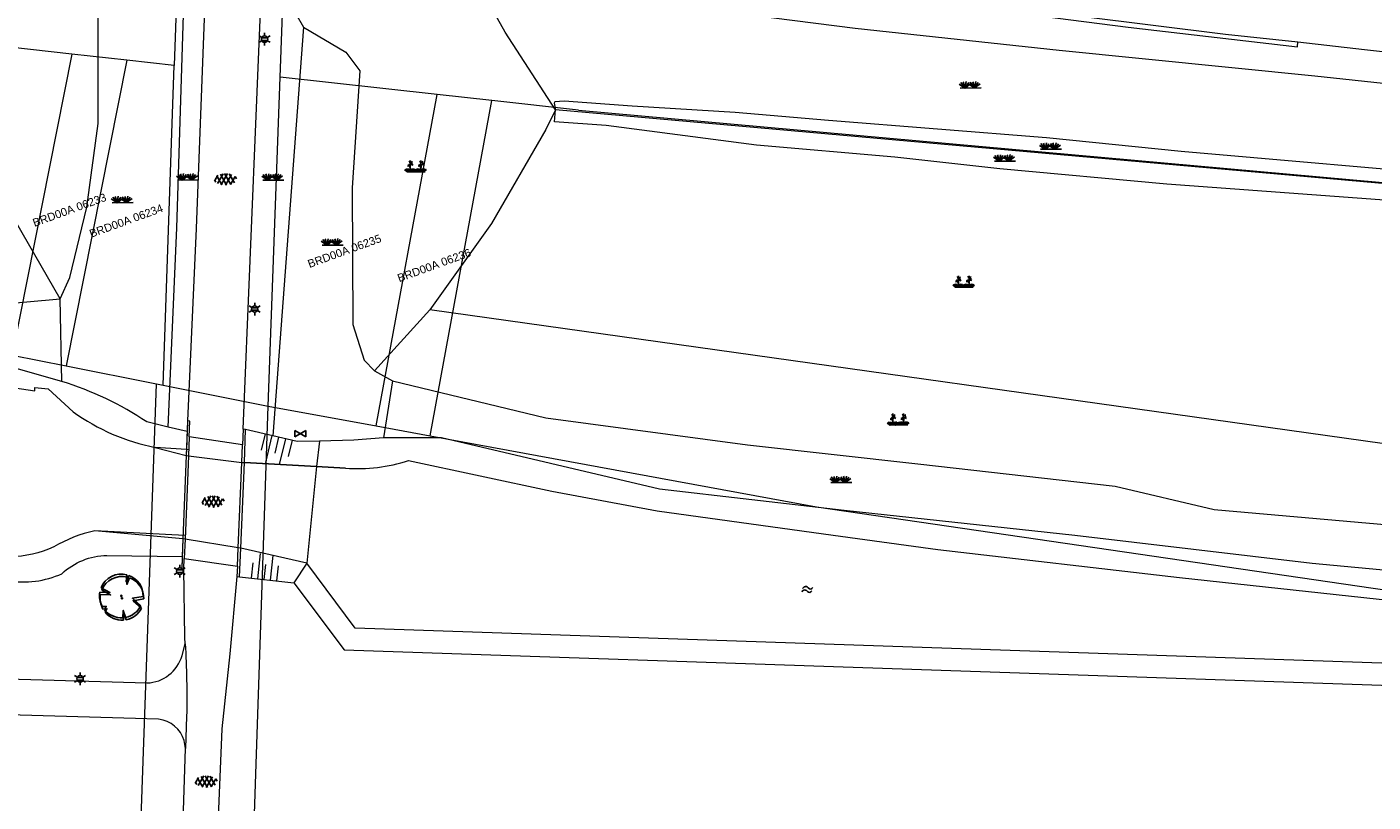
# Model space of a CAD drawing. Header units: metres. Extents: x 95652 to 96661, y 430734 to 431486.
# Tile 7 of 62: x 95868 to 95990, y 430825 to 430896. Entities that reach past the tile are written whole.
import ezdxf

# ---------------------------------------------------------------- set-up
doc = ezdxf.new("R2010")
doc.units = ezdxf.units.M
doc.layers.get('0').update_dxf_attribs({"linetype": 'CONTINUOUS'})
for name, color, linetype, true_color in [('BAR_PUNTSYMBOLEN', 7, 'CONTINUOUS', 0x707070), ('BAR_SYMBOLEN', 7, 'CONTINUOUS', 0x707070), ('BOR_BOMEN', 7, 'CONTINUOUS', 0x707070)]:
    doc.layers.add(name, color=color, linetype=linetype, true_color=true_color)
for name, color, linetype in [('BAR_TALUDLIJNEN', 7, 'CONTINUOUS'), ('BAR_TOPO', 7, 'CONTINUOUS'), ('BAR_WATER', 7, 'CONTINUOUS'), ('BAR_WEGEN', 7, 'CONTINUOUS'), ('BOR_LICHTMASTEN', 7, 'CONTINUOUS'), ('BRK_Kadastrale percelen en nummers', 7, 'CONTINUOUS'), ('BRK_Kadatrale percelen', 7, 'CONTINUOUS')]:
    doc.layers.add(name, color=color, linetype=linetype)
doc.styles.add('NLCS-ISO', font='NLCS-ISO.ttf')

# ---------------------------------------------------------------- blocks, each defined once
blk = doc.blocks.new('boom_templ_1')
at = {"color": 8, "ltscale": 20, "true_color": 0x707070, "flags": 128}
for points in [[(0.63, 2.39), (0.56, 1.58), (0.85, 2.33)], [(-2.44, 0.44), (-1.29, 0.39), (-2.3, 0.92)], [(-1.92, -1.57), (-1.72, -1.19), (-2.16, -1.22)], [(2.48, -0.06), (1.26, -0.27), (2.21, -1.12)], [(0.49, -2.43), (0.21, -1.64), (0.18, -2.47)]]:
    blk.add_lwpolyline(points, dxfattribs=at)
blk.add_lwpolyline([(2.48, -0.06, 0.321944), (0.85, 2.33, 0.321944)], format="xyb", dxfattribs=at)
at = {"color": 8, "true_color": 0x707070}
blk.add_circle((0, 0), 0.0738, dxfattribs=at)
at = {"color": 8, "ltscale": 20, "true_color": 0x707070}
for start, end in [(75.1844, 158.299), (169.749, 209.4302), (281.3601, 333.2046), (219.2667, 274.1068)]:
    blk.add_arc((0, 0), 2.48, start, end, dxfattribs=at)
blk = doc.blocks.new('lichtmast_templ_1')
at = {"color": 8, "ltscale": 0.1, "true_color": 0x707070}
for p, q in [((-1.1, 0.63), (-2.19, 1.27)), ((0, 1.27), (0, 2.53)), ((1.1, 0.63), (2.19, 1.27)), ((-1.1, -0.63), (-2.19, -1.27)), ((0, -1.27), (0, -2.53)), ((1.1, -0.63), (2.19, -1.27))]:
    blk.add_line(p, q, dxfattribs=at)
at = {"color": 8, "true_color": 0x707070, "flags": 128}
for points in [[(-1.16, 0.5), (1.16, 0.5)], [(-1.16, -0.5), (1.16, -0.5)]]:
    blk.add_lwpolyline(points, dxfattribs=at)
at = {"color": 8, "ltscale": 0.1, "true_color": 0x707070}
blk.add_circle((0, 0), 1.27, dxfattribs=at)
blk = doc.blocks.new('lichtmast_templ_2')
at = {"color": 8, "ltscale": 0.1, "true_color": 0x707070}
for p, q in [((-1.1, 0.63), (-2.19, 1.27)), ((0, 1.27), (0, 2.53)), ((1.1, 0.63), (2.19, 1.27)), ((-1.1, -0.63), (-2.19, -1.27)), ((0, -1.27), (0, -2.53)), ((1.1, -0.63), (2.19, -1.27))]:
    blk.add_line(p, q, dxfattribs=at)
at = {"color": 8, "true_color": 0x707070, "flags": 128}
for points in [[(-1.16, 0.5), (1.16, 0.5)], [(-1.16, -0.5), (1.16, -0.5)]]:
    blk.add_lwpolyline(points, dxfattribs=at)
at = {"color": 8, "ltscale": 0.1, "true_color": 0x707070}
blk.add_circle((0, 0), 1.27, dxfattribs=at)
blk = doc.blocks.new('asfalt_templ_1')
at = {"color": 8, "ltscale": 0.1, "true_color": 0x707070}
for p, q in [((-5.73, -0.58), (-4.19, 2.08)), ((-2, -2.83), (-4.67, 1.79)), ((-4.27, -2.06), (-1.41, 2.89)), ((0.39, -2.97), (-2.83, 2.61)), ((-2.36, -2.75), (0.91, 2.91)), ((2.51, -2.63), (-0.71, 2.95)), ((-0.19, -2.99), (2.96, 2.46)), ((4.34, -1.81), (1.68, 2.8)), ((2.29, -2.69), (4.71, 1.49)), ((5.47, 0.24), (4.78, 1.42)), ((-5.08, -1.49), (-5.82, -0.22))]:
    blk.add_line(p, q, dxfattribs=at)
blk = doc.blocks.new('gras_templ_1')
at = {"color": 8, "true_color": 0x707070, "flags": 128}
for points in [[(-0.376, -0.169), (-0.752, 0.081)], [(-0.376, -0.169), (-0.657, 0.202)], [(-0.376, -0.169), (-0.488, 0.24)], [(-0.376, -0.169), (-0.291, 0.251)], [(-0.376, -0.169), (-0.131, 0.191)], [(-0.376, -0.169), (-0.007, 0.103)], [(0.247, -0.165), (-0.129, 0.086)], [(0.247, -0.165), (-0.034, 0.206)], [(0.247, -0.165), (0.135, 0.245)], [(0.247, -0.165), (0.332, 0.255)], [(0.247, -0.165), (0.492, 0.196)], [(0.247, -0.165), (0.616, 0.107)], [(-0.688, -0.172), (0.688, -0.161)]]:
    blk.add_lwpolyline(points, dxfattribs=at)
blk = doc.blocks.new('water_templ_1')
at = {"color": 8, "true_color": 0x707070, "flags": 128}
for points in [[(-1.85, 0.38), (-1.77, 0.52, -0.538831), (0.24, 0.55, 0.605168), (1.92, 0.75, -4.035705)], [(-1.85, 0.38), (-1.77, 0.52, -0.538831), (0.24, 0.55, 0.605168), (1.92, 0.75, -4.035705)], [(-2.22, -0.89), (-2.13, -0.75, -0.538831), (-0.13, -0.72, 0.605168), (1.55, -0.52, -4.035705)]]:
    blk.add_lwpolyline(points, format="xyb", dxfattribs=at)
blk = doc.blocks.new('beplanting_templ_1')
at = {"color": 8, "true_color": 0x707070, "flags": 128}
for points in [[(-0.51, 0.16), (-0.64, 0.14)], [(-0.43, -0.28), (-0.43, 0.04), (-0.59, 0.27)], [(-0.54, 0.19), (-0.5, 0.3)], [(-0.43, 0.41), (-0.52, 0.54)], [(-0.45, 0.44), (-0.52, 0.44)], [(-0.48, 0.49), (-0.48, 0.52)], [(-0.43, 0.04), (-0.43, 0.58)], [(-0.43, 0.36), (-0.28, 0.51)], [(-0.43, 0.21), (-0.25, 0.32)], [(-0.36, 0.44), (-0.37, 0.49)], [(-0.34, 0.26), (-0.22, 0.21)], [(-0.33, 0.46), (-0.27, 0.46)], [(-0.31, 0.28), (-0.31, 0.39)], [(0.29, 0.16), (0.16, 0.15)], [(0.37, -0.27), (0.37, 0.05), (0.21, 0.28)], [(0.27, 0.2), (0.3, 0.3)], [(0.37, 0.42), (0.28, 0.55)], [(0.35, 0.45), (0.28, 0.45)], [(0.32, 0.5), (0.32, 0.53)], [(0.38, 0.05), (0.37, 0.58)], [(0.37, 0.37), (0.52, 0.52)], [(0.37, 0.21), (0.55, 0.32)], [(0.45, 0.44), (0.43, 0.5)], [(0.46, 0.27), (0.58, 0.22)], [(0.47, 0.47), (0.53, 0.46)], [(0.5, 0.29), (0.5, 0.4)], [(-0.63, -0.28), (-0.86, -0.13)], [(-0.63, -0.28), (-0.8, -0.05)], [(-0.63, -0.28), (-0.7, -0.03)], [(-0.69, -0.28), (0.69, -0.27)], [(-0.63, -0.28), (-0.58, -0.03)], [(-0.63, -0.28), (-0.49, -0.06)], [(-0.63, -0.28), (-0.41, -0.11)], [(-0.23, -0.28), (-0.45, -0.12)], [(-0.23, -0.28), (-0.4, -0.05)], [(-0.23, -0.28), (-0.29, -0.03)], [(-0.23, -0.28), (-0.18, -0.02)], [(-0.23, -0.28), (-0.08, -0.06)], [(-0.23, -0.28), (0, -0.11)], [(0.15, -0.27), (-0.08, -0.12)], [(0.15, -0.27), (-0.02, -0.05)], [(0.15, -0.27), (0.08, -0.03)], [(0.15, -0.27), (0.2, -0.02)], [(0.15, -0.27), (0.3, -0.05)], [(0.15, -0.27), (0.37, -0.11)], [(0.57, -0.27), (0.34, -0.12)], [(0.57, -0.27), (0.4, -0.05)], [(0.57, -0.27), (0.5, -0.02)], [(0.57, -0.27), (0.62, -0.02)], [(0.57, -0.27), (0.72, -0.05)], [(0.57, -0.27), (0.79, -0.11)]]:
    blk.add_lwpolyline(points, dxfattribs=at)
blk = doc.blocks.new('lichtmast_templ_3')
at = {"color": 8, "ltscale": 0.1, "true_color": 0x707070}
for p, q in [((-1.1, 0.63), (-2.19, 1.27)), ((0, 1.27), (0, 2.53)), ((1.1, 0.63), (2.19, 1.27)), ((-1.1, -0.63), (-2.19, -1.27)), ((0, -1.27), (0, -2.53)), ((1.1, -0.63), (2.19, -1.27))]:
    blk.add_line(p, q, dxfattribs=at)
at = {"color": 8, "true_color": 0x707070, "flags": 128}
for points in [[(-1.16, 0.5), (1.16, 0.5)], [(-1.16, -0.5), (1.16, -0.5)]]:
    blk.add_lwpolyline(points, dxfattribs=at)
at = {"color": 8, "ltscale": 0.1, "true_color": 0x707070}
blk.add_circle((0, 0), 1.27, dxfattribs=at)
blk = doc.blocks.new('boom_templ_2')
at = {"color": 8, "ltscale": 20, "true_color": 0x707070, "flags": 128}
for points in [[(0.63, 2.39), (0.56, 1.58), (0.85, 2.33)], [(-2.44, 0.44), (-1.29, 0.39), (-2.3, 0.92)], [(-1.92, -1.57), (-1.72, -1.19), (-2.16, -1.22)], [(2.48, -0.06), (1.26, -0.27), (2.21, -1.12)], [(0.49, -2.43), (0.21, -1.64), (0.18, -2.47)]]:
    blk.add_lwpolyline(points, dxfattribs=at)
blk.add_lwpolyline([(2.48, -0.06, 0.321944), (0.85, 2.33, 0.321944)], format="xyb", dxfattribs=at)
at = {"color": 8, "true_color": 0x707070}
blk.add_circle((0, 0), 0.0738, dxfattribs=at)
at = {"color": 8, "ltscale": 20, "true_color": 0x707070}
for start, end in [(75.1844, 158.299), (169.749, 209.4302), (281.3601, 333.2046), (219.2667, 274.1068)]:
    blk.add_arc((0, 0), 2.48, start, end, dxfattribs=at)
blk = doc.blocks.new('waterleidingput_templ_1')
at = {"color": 8, "true_color": 0x707070}
for p, q in [((2.3, 1.37), (-2.3, -1.37)), ((-2.3, 1.37), (2.3, -1.37)), ((2.3, -1.37), (2.3, 1.37))]:
    blk.add_line(p, q, dxfattribs=at)
at = {"color": 8, "ltscale": 0.1, "true_color": 0x707070}
blk.add_line((-2.3, -1.37), (-2.3, 1.37), dxfattribs=at)

msp = doc.modelspace()

# ---------------------------------------------------------------- linework, layer by layer
at = {"layer": 'BAR_TALUDLIJNEN', "color": 8, "linetype": 'Continuous', "lineweight": 0, "true_color": 0x707070, "flags": 128}
for points in [[(95889.51, 430858.88), (95889.16, 430857.41)], [(95890.12, 430858.74), (95889.54, 430856.28)], [(95891.35, 430858.45), (95890.8, 430856.1)], [(95891.97, 430858.31), (95891.62, 430856.83)], [(95888.84, 430845.7), (95889.1, 430848.01)], [(95888.27, 430845.77), (95888.42, 430847.15)], [(95890, 430845.58), (95890.25, 430847.82)], [(95890.58, 430845.51), (95890.73, 430846.9)]]:
    msp.add_lwpolyline(points, dxfattribs=at)
at = {"layer": 'BAR_TALUDLIJNEN', "color": 8, "linetype": 'Continuous', "lineweight": 0, "ltscale": 0.01, "true_color": 0x707070, "flags": 128}
for points in [[(95890.74, 430858.6), (95890.39, 430857.12)], [(95889.42, 430845.64), (95889.57, 430847.02)]]:
    msp.add_lwpolyline(points, dxfattribs=at)
at = {"layer": 'BAR_TOPO', "color": 8, "linetype": 'Continuous', "lineweight": 0, "ltscale": 0.01, "true_color": 0x707070, "flags": 128}
for points in [[(95652.13, 430916.99), (95728.49, 430894.78), (95774.79, 430884.23), (95823.12, 430875.14), (95862.4, 430870.42), (95870.87, 430871.18)], [(95915.92, 430888.35), (95911.36, 430895.43), (95909.52, 430898.69)], [(95870.87, 430871.18), (95871.74, 430873.1), (95873.3, 430879.5), (95874.32, 430887.13), (95874.33, 430897.97)], [(95892.99, 430895.89), (95896.86, 430893.6), (95897.59, 430892.64), (95898.14, 430891.92), (95897.44, 430881.28), (95897.49, 430868.84), (95898.52, 430865.59), (95899.46, 430864.61)], [(95870.87, 430871.18), (95857.35, 430894.6)], [(95915.92, 430888.35), (95915.05, 430886.58), (95910.09, 430878.02), (95904.5, 430870.18)], [(96000, 430882.21), (95972.85, 430884.58), (95960.59, 430885.81), (95940.75, 430887.39), (95932.26, 430888.12), (95922.89, 430888.69), (95916.71, 430889.16), (95915.88, 430889.09), (95915.8, 430888.98), (95915.92, 430888.35)], [(96000, 430879.5), (95971.54, 430881.6), (95956.34, 430883), (95946.81, 430884.06), (95934.21, 430885.16), (95920.53, 430886.94), (95915.85, 430887.27), (95915.92, 430888.35)], [(96000, 430880.86), (95915.92, 430888.35)], [(95871.02, 430863.65), (95870.87, 430871.18)], [(95904.5, 430870.18), (95899.46, 430864.61)], [(96000, 430856.77), (95904.5, 430870.18)], [(95899.46, 430864.61), (95901.1, 430863.72)], [(95901.1, 430863.72), (95900.28, 430858.52)], [(95901.1, 430863.72), (95915.05, 430860.36), (95933.4, 430857.9), (95948.88, 430856.17), (95966.85, 430854.14), (95975.84, 430852.02), (96000, 430849.88)], [(95882.46, 430860.07), (95882.33, 430856.91), (95882.03, 430849.34), (95881.93, 430846.65)], [(95882.42, 430859.1), (95882.35, 430857.46)], [(95882.46, 430860.07), (95882.42, 430859.1)], [(95882.6, 430858.61), (95882.66, 430860.04), (95882.46, 430860.07)], [(95887.51, 430859.33), (95887.45, 430857.9)], [(95887.74, 430859.3), (95887.51, 430859.33)], [(95887.62, 430856.27), (95887.74, 430859.3)], [(95882.35, 430857.46), (95879.51, 430857.66)], [(95887.45, 430857.9), (95882.6, 430858.61)], [(95882.35, 430857.46), (95882.33, 430856.91)], [(95882.33, 430856.91), (95882.53, 430856.89), (95887.38, 430856.29)], [(95882.53, 430857.45), (95882.35, 430857.46)], [(95887.29, 430848.49), (95887.62, 430856.27)], [(95887.38, 430856.29), (95887.62, 430856.27)], [(95894.19, 430855.92), (95887.62, 430856.27)], [(95896.83, 430855.77), (95894.19, 430855.92)], [(95882.21, 430849.64), (95874.02, 430850.07)], [(95882.03, 430849.34), (95881.97, 430847.75)], [(95887.29, 430848.49), (95887.06, 430848.53), (95882.23, 430849.31), (95882.03, 430849.34)], [(95887.18, 430845.89), (95887.29, 430848.49)], [(95881.97, 430847.75), (95881.93, 430846.65), (95882.13, 430846.62)], [(95882.13, 430846.62), (95882.16, 430847.56), (95886.99, 430846.87), (95886.95, 430845.92)], [(95886.95, 430845.92), (95887.18, 430845.89)]]:
    msp.add_lwpolyline(points, dxfattribs=at)
for points in [[(95869.77, 430862.97), (95872.06, 430860.9, 0.108515), (95879.51, 430857.66)], [(95896.83, 430855.77, 0.101142), (95902.55, 430856.47), (95915.58, 430853.68), (95925.19, 430851.89), (95941.19, 430849.69), (95950.7, 430848.37), (95972.69, 430845.82), (95993.37, 430843.58), (96000, 430843.1), (96012.52, 430842.21), (96052.16, 430840.63), (96123, 430838.22), (96159.4, 430836.97)], [(95874.02, 430850.07, 0.082113), (95870.28, 430848.6, -0.108428), (95866.31, 430847.72), (95852.3, 430849.63), (95851.46, 430846), (95851.35, 430845.51)]]:
    msp.add_lwpolyline(points, format="xyb", dxfattribs=at)
at = {"layer": 'BAR_WATER', "color": 8, "linetype": 'Continuous', "lineweight": 0, "ltscale": 0.01, "true_color": 0x707070, "flags": 128}
for points in [[(95871.02, 430863.65), (95865.6, 430865.21), (95849.99, 430867.6), (95829.3, 430870.82), (95811.12, 430873.9), (95789.67, 430877.47), (95766.95, 430882.17), (95749.24, 430886.28), (95723.34, 430892.65), (95699.77, 430898.51), (95679.91, 430903.85), (95654.41, 430910.99), (95652.13, 430911.62)], [(95652.13, 430909.14), (95696.52, 430896.94), (95725.4, 430889.61), (95747.66, 430884.29), (95771.61, 430879.14), (95782.26, 430876.95), (95795.48, 430874.26), (95814.26, 430871.04), (95835.16, 430867.81), (95868.55, 430862.79), (95868.57, 430863.11), (95869.77, 430862.97)], [(95882.42, 430859.1), (95880.68, 430859.51)], [(95890.21, 430858.72), (95887.74, 430859.3)], [(95879.51, 430857.66), (95882.33, 430856.91)], [(95894.46, 430858.24), (95892.43, 430858.2), (95890.21, 430858.72)], [(95894.46, 430858.24), (95894.19, 430855.92)], [(95900.28, 430858.52), (95897.58, 430858.31), (95894.46, 430858.24)], [(96000, 430845.66), (95984.76, 430847.09), (95963.18, 430849.64), (95942.18, 430851.91), (95925.38, 430853.87), (95905.57, 430858.53), (95900.28, 430858.52)], [(95887.62, 430856.27), (95894.19, 430855.92)], [(95894.19, 430855.92), (95893.29, 430847.13)], [(95894.19, 430855.92), (95896.83, 430855.77)], [(95882.03, 430849.34), (95874.02, 430850.07)], [(95893.29, 430847.13), (95887.29, 430848.49)], [(95893.29, 430847.13), (95892.13, 430845.34)], [(96237.55, 430829.94), (96097.96, 430834.42), (96000, 430837.74), (95897.71, 430841.21), (95893.29, 430847.13)], [(95887.18, 430845.89), (95892.13, 430845.34)], [(95892.13, 430845.34), (95896.69, 430839.24), (96000, 430835.74), (96097.89, 430832.42), (96237.52, 430827.94)]]:
    msp.add_lwpolyline(points, dxfattribs=at)
for points in [[(95880.68, 430859.51), (95878.74, 430859.97, 0.074558), (95871.02, 430863.65)], [(95778.74, 430861.85), (95780.4, 430861.47), (95781.74, 430861.15), (95799.96, 430857.01), (95819.48, 430852.81), (95846.95, 430848.81), (95846.8, 430845.07, 0.614075), (95852.89, 430844.18), (95853.62, 430847.71), (95866.11, 430845.54, 0.148922), (95871.02, 430846.17, -0.185931), (95875.12, 430847.84), (95881.97, 430847.75)]]:
    msp.add_lwpolyline(points, format="xyb", dxfattribs=at)
at = {"layer": 'BAR_WEGEN', "color": 8, "linetype": 'Continuous', "lineweight": 0, "ltscale": 0.01, "true_color": 0x707070, "flags": 128}
for points in [[(95895.57, 430907.02), (95902.89, 430905.52), (95914.62, 430903.7), (95927.18, 430901.92), (95944.31, 430899.36), (95952.88, 430898.21), (95963.71, 430896.87), (95976.89, 430895.25), (95983.46, 430894.53)], [(95884.32, 430906.24), (95883.23, 430877.56), (95882.46, 430860.07)], [(95898.74, 430905.7), (95907.99, 430904.24), (95923.55, 430901.91), (95939.15, 430899.68), (95953.81, 430897.71), (95968.04, 430895.89), (95983.42, 430894.09), (95983.46, 430894.53)], [(95887.51, 430859.33), (95889.43, 430905.36)], [(95890.56, 430902.98), (95891.52, 430898.49), (95892.3, 430897.1), (95892.99, 430895.89)], [(95880.68, 430859.51), (95881.48, 430877.63), (95882.24, 430901.88)], [(96000, 430889.81), (95985, 430891.43), (95961.75, 430893.77), (95943.2, 430895.77), (95928.15, 430897.68), (95914.45, 430898.87), (95911.4, 430898.94), (95909.52, 430898.69)], [(95892.99, 430895.89), (95890.21, 430858.72)], [(95983.46, 430894.53), (95989.53, 430893.86), (96000, 430892.71)], [(95882.6, 430858.61), (95882.53, 430856.89), (95882.23, 430849.31), (95882.16, 430847.56)], [(95886.99, 430846.87), (95887.06, 430848.53), (95887.38, 430856.29), (95887.45, 430857.9)], [(95882.24, 430839.8), (95882.2, 430840.37), (95882.13, 430846.62)], [(95886.95, 430845.92), (95886.95, 430845.91), (95886.29, 430838.88), (95885.58, 430832.05), (95885.14, 430821.83), (95885.03, 430821.83), (95885.01, 430821.18)], [(95881.98, 430821.8), (95882.27, 430830.28)]]:
    msp.add_lwpolyline(points, dxfattribs=at)
for points in [[(95774.24, 430839.25), (95878.76, 430836.23, 0.326417), (95881.95, 430838.73), (95882.24, 430839.8)], [(95882.24, 430839.8, -0.020327), (95882.37, 430833.2), (95882.27, 430830.28)], [(95882.27, 430830.28), (95882.15, 430830.99, 0.29235), (95879.82, 430832.94), (95755.07, 430836.56)]]:
    msp.add_lwpolyline(points, format="xyb", dxfattribs=at)
at = {"layer": 'BRK_Kadastrale percelen en nummers', "color": 75, "lineweight": 5, "ltscale": 3.900864, "true_color": 0x739642, "flags": 128}
for points in [[(95885.59, 431015.77), (95881.25, 430892.4)], [(95880.23, 430863.33), (95889.79, 430861.42), (95890.89, 430891.34), (95895.41, 431014.07)], [(95871.94, 430893.43), (95857.12, 430895.08), (95847.77, 430896.34), (95838.43, 430897.67), (95829.1, 430899.07), (95819.78, 430900.55), (95810.48, 430902.09), (95801.18, 430903.71), (95791.9, 430905.4), (95782.63, 430907.16), (95773.38, 430908.99), (95764.14, 430910.9), (95754.91, 430912.87), (95745.71, 430914.92), (95736.51, 430917.03)], [(95876.93, 430892.88), (95871.94, 430893.43), (95866.49, 430866.06), (95871.4, 430865.08)], [(95889.79, 430861.42), (95899.62, 430859.61), (95905.17, 430889.75), (95890.89, 430891.34)], [(95899.62, 430859.61), (95904.54, 430858.71), (95910.15, 430889.2), (95905.17, 430889.75)], [(95918.01, 430888.33), (95910.15, 430889.2)], [(95918.01, 430888.33), (95993.88, 430881.52), (96128.63, 430871.99), (96208.69, 430867.62), (96247.47, 430866.94), (96301.84, 430867.73), (96340.11, 430861.97), (96363.55, 430862.49), (96374.54, 430862.93)], [(95847.2, 430787.62), (95852.47, 430787.21), (95857.74, 430786.8), (95858.73, 430786.65), (95859.7, 430786.43), (95860.65, 430786.14), (95861.58, 430785.79), (95862.49, 430785.36), (95865.17, 430783.72), (95865.93, 430783.28), (95866.72, 430782.91), (95867.54, 430782.61), (95868.38, 430782.38), (95869.24, 430782.22), (95871.57, 430781.77), (95873.62, 430781.66), (95875.29, 430781.58), (95875.68, 430781.55), (95876.05, 430781.46), (95876.41, 430781.3), (95876.73, 430781.07), (95879.62, 430863.45)], [(95885.51, 430734.21), (95885.91, 430745.65), (95889.79, 430861.42)], [(95904.54, 430858.71), (95939.66, 430852.25), (96006.3, 430842.52), (96052.01, 430837.78), (96146.16, 430835.96), (96267.45, 430834.25), (96267.31, 430826.83), (96275.45, 430826.62), (96293.12, 430826.77), (96304.86, 430827.69)]]:
    msp.add_lwpolyline(points, dxfattribs=at)
msp.add_lwpolyline([(95879.62, 430863.45), (95880.23, 430863.33), (95881.25, 430892.4), (95876.93, 430892.88), (95871.4, 430865.08)], close=True, dxfattribs=at)
at = {"layer": 'BRK_Kadatrale percelen', "color": 75, "linetype": 'Continuous', "lineweight": 5, "ltscale": 0.01, "true_color": 0x739642, "flags": 128}
for points in [[(95885.59, 431015.77), (95881.25, 430892.4)], [(95880.23, 430863.33), (95889.79, 430861.42), (95890.89, 430891.34), (95895.41, 431014.07)], [(95871.94, 430893.43), (95857.12, 430895.08), (95847.77, 430896.34), (95838.43, 430897.67), (95829.1, 430899.07), (95819.78, 430900.55), (95810.48, 430902.09), (95801.18, 430903.71), (95791.9, 430905.4), (95782.63, 430907.16), (95773.38, 430908.99), (95764.14, 430910.9), (95754.91, 430912.87), (95745.71, 430914.92), (95736.51, 430917.03)], [(95876.93, 430892.88), (95871.94, 430893.43), (95866.49, 430866.06), (95871.4, 430865.08)], [(95889.79, 430861.42), (95899.62, 430859.61), (95905.17, 430889.75), (95890.89, 430891.34)], [(95899.62, 430859.61), (95904.54, 430858.71), (95910.15, 430889.2), (95905.17, 430889.75)], [(95918.01, 430888.33), (95910.15, 430889.2)], [(95918.01, 430888.33), (95993.88, 430881.52), (96128.63, 430871.99), (96208.69, 430867.62), (96247.47, 430866.94), (96301.84, 430867.73), (96340.11, 430861.97), (96363.55, 430862.49), (96374.54, 430862.93)], [(95847.2, 430787.62), (95852.47, 430787.21), (95857.74, 430786.8), (95858.73, 430786.65), (95859.7, 430786.43), (95860.65, 430786.14), (95861.58, 430785.79), (95862.49, 430785.36), (95865.17, 430783.72), (95865.93, 430783.28), (95866.72, 430782.91), (95867.54, 430782.61), (95868.38, 430782.38), (95869.24, 430782.22), (95871.57, 430781.77), (95873.62, 430781.66), (95875.29, 430781.58), (95875.68, 430781.55), (95876.05, 430781.46), (95876.41, 430781.3), (95876.73, 430781.07), (95879.62, 430863.45)], [(95885.51, 430734.21), (95885.91, 430745.65), (95889.79, 430861.42)], [(95904.54, 430858.71), (95939.66, 430852.25), (96006.3, 430842.52), (96052.01, 430837.78), (96146.16, 430835.96), (96267.45, 430834.25), (96267.31, 430826.83), (96275.45, 430826.62), (96293.12, 430826.77)]]:
    msp.add_lwpolyline(points, dxfattribs=at)
msp.add_lwpolyline([(95879.62, 430863.45), (95880.23, 430863.33), (95881.25, 430892.4), (95876.93, 430892.88), (95871.4, 430865.08)], close=True, dxfattribs=at)

# ---------------------------------------------------------------- block references
at = {"layer": 'BAR_PUNTSYMBOLEN'}
for name, p, xscale, yscale in [('lichtmast_templ_3', (95889.46, 430894.79), 0.2280888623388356, 0.2280888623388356), ('lichtmast_templ_3', (95888.56, 430870.24), 0.2280888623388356, 0.2280888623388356), ('waterleidingput_templ_1', (95892.72, 430858.91), 0.2170185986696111, 0.2170185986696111), ('lichtmast_templ_3', (95881.75, 430846.4), 0.2280888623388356, 0.2280888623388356), ('boom_templ_2', (95876.49, 430843.93), 0.8011755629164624, 0.8011755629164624), ('lichtmast_templ_3', (95872.68, 430836.61), 0.2280888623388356, 0.2280888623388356)]:
    msp.add_blockref(name, p, dxfattribs=dict(at, xscale=xscale, yscale=yscale))
at = {"layer": 'BAR_SYMBOLEN'}
for name, p, xscale, yscale in [('lichtmast_templ_2', (95889.46, 430894.79), 0.2280865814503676, 0.2280865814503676), ('gras_templ_1', (95953.7, 430890.58), 1.388696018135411, 1.388696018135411), ('gras_templ_1', (95961, 430885.01), 1.388696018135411, 1.388696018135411), ('beplanting_templ_1', (95903.24, 430883.06), 1.209250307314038, 1.209250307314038), ('gras_templ_1', (95956.82, 430883.93), 1.388696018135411, 1.388696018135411), ('gras_templ_1', (95882.5, 430882.21), 1.388696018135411, 1.388696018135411), ('asfalt_templ_1', (95885.94, 430882.04), 0.1772703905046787, 0.1772703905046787), ('gras_templ_1', (95890.25, 430882.2), 1.388696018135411, 1.388696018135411), ('gras_templ_1', (95876.56, 430880.15), 1.388696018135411, 1.388696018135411), ('gras_templ_1', (95895.66, 430876.29), 1.388696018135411, 1.388696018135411), ('beplanting_templ_1', (95953.1, 430872.56), 1.209250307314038, 1.209250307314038), ('lichtmast_templ_2', (95888.56, 430870.24), 0.2280865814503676, 0.2280865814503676), ('beplanting_templ_1', (95947.15, 430860.03), 1.209250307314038, 1.209250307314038), ('gras_templ_1', (95941.93, 430854.69), 1.388696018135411, 1.388696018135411), ('asfalt_templ_1', (95884.81, 430852.73), 0.1772703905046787, 0.1772703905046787), ('lichtmast_templ_2', (95881.75, 430846.4), 0.2280865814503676, 0.2280865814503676), ('water_templ_1', (95938.87, 430844.74), 0.2416238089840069, 0.2416238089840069), ('lichtmast_templ_2', (95872.68, 430836.61), 0.2280865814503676, 0.2280865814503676), ('asfalt_templ_1', (95884.19, 430827.26), 0.1772703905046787, 0.1772703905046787)]:
    msp.add_blockref(name, p, dxfattribs=dict(at, xscale=xscale, yscale=yscale))
at = {"layer": 'BOR_BOMEN', "xscale": 0.8011755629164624, "yscale": 0.8011755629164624}
msp.add_blockref('boom_templ_1', (95876.43, 430844.15), dxfattribs=at)
at = {"layer": 'BOR_LICHTMASTEN', "xscale": 0.2280888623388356, "yscale": 0.2280888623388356}
for p in [(95888.56, 430870.24), (95881.75, 430846.4), (95872.68, 430836.61)]:
    msp.add_blockref('lichtmast_templ_1', p, dxfattribs=at)

# ---------------------------------------------------------------- texts
at = {"layer": 'BRK_Kadastrale percelen en nummers', "color": 8, "true_color": 0x707070, "char_height": 0.725, "attachment_point": 5, "rotation": 20, "style": 'NLCS-ISO'}
for s, insert in [('{{\\fArial|b0|i0;BRD00A 06233}}', (95871.71, 430879.25)), ('{{\\fArial|b0|i0;BRD00A 06234}}', (95876.87, 430878.26)), ('{{\\fArial|b0|i0;BRD00A 06235}}', (95896.73, 430875.51)), ('{{\\fArial|b0|i0;BRD00A 06236}}', (95904.89, 430874.22))]:
    msp.add_mtext(s, dxfattribs=dict(at, insert=insert))

doc.saveas('drawing.dxf')
